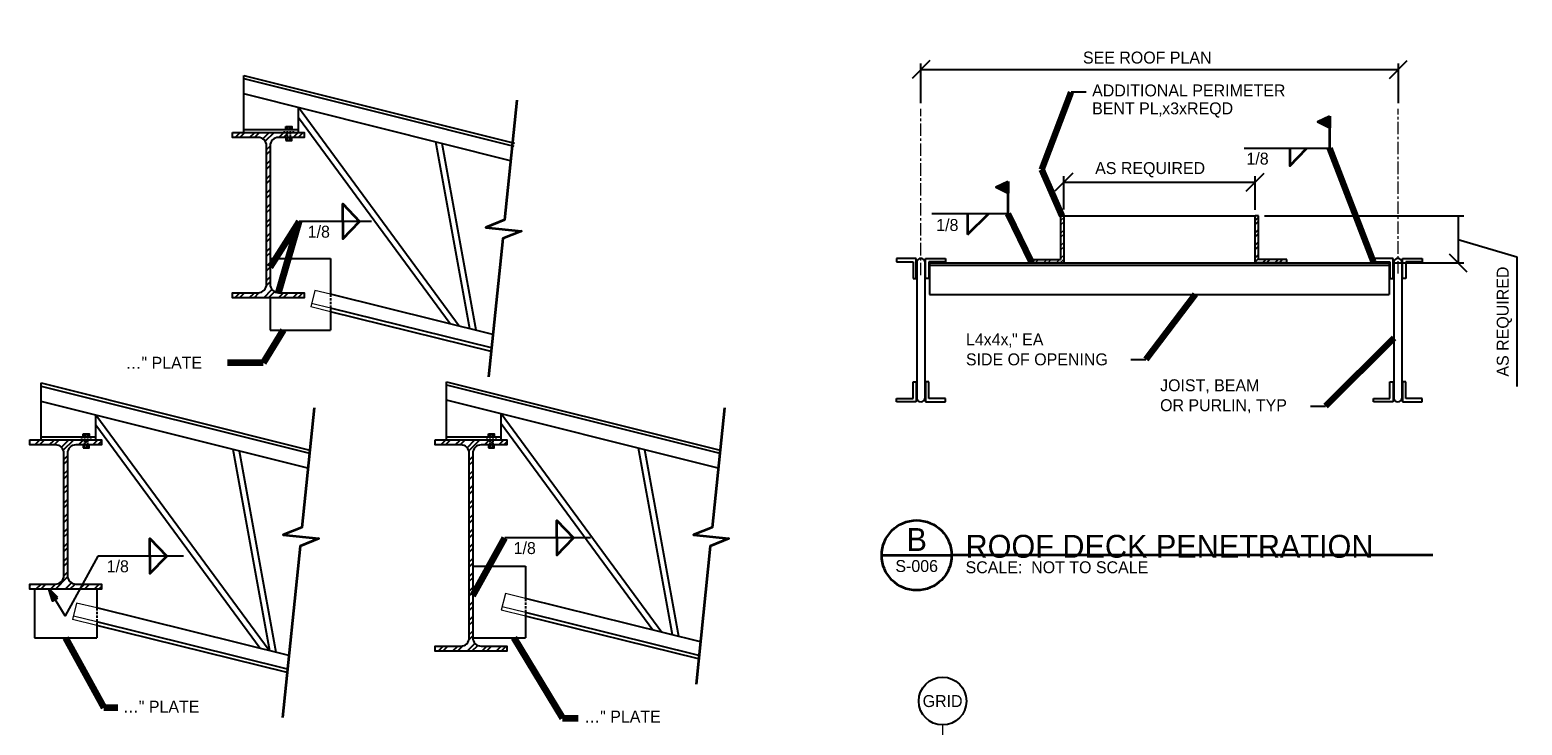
# Model space of a CAD drawing. Header units: inches. Extents: x 133 to 3134, y 199 to 2175.
# Tile 3 of 6: x 133 to 1633, y 1476 to 2175. Entities that reach past the tile are written whole.
import ezdxf
from ezdxf.enums import TextEntityAlignment as Align

# ---------------------------------------------------------------- set-up
doc = ezdxf.new("R2010")
doc.units = ezdxf.units.IN
doc.header["$LTSCALE"] = 10
doc.header["$MEASUREMENT"] = 0
doc.linetypes.add('CENTER', pattern=[2, 1.25, -0.25, 0.25, -0.25])
doc.linetypes.add('HIDDEN', pattern=[0.375, 0.25, -0.125])
for name, color, linetype, lineweight in [('S-ANNO-DIMS', 7, 'Continuous', 25), ('S-ANNO-PATT', 9, 'Continuous', 18), ('S-ANNO-SYMB', 6, 'Continuous', 35), ('S-ANNO-TEXT', 7, 'Continuous', 25), ('S-GRID-IDEN', 1, 'Continuous', 25), ('S-SECT-CNTR', 5, 'CENTER', 18), ('S-SECT-STLS', 3, 'Continuous', 25)]:
    doc.layers.add(name, color=color, linetype=linetype, lineweight=lineweight)
doc.styles.add('WORKING', font='working.shx')
doc.dimstyles.new('1 8', dxfattribs={"dimtxt": 12, "dimasz": 18, "dimexe": 6, "dimexo": 6, "dimgap": 6, "dimtad": 1, "dimdec": 6, "dimzin": 7, "dimdsep": 46, "dimlunit": 4, "dimtxsty": 'WORKING', "dimblk1": 'OBLIQUE', "dimblk2": 'OBLIQUE', "dimsah": 1, "dimcen": 0, "dimclrd": 1, "dimclre": 1, "dimclrt": 2, "dimadec": 4, "dimazin": 3, "dimtfac": 1, "dimtdec": 6, "dimtix": 1, "dimtofl": 0, "dimtmove": 1, "dimatfit": 3, "dimfxl": 1, "dimtolj": 1, "dimtzin": 0, "dimlwd": 25, "dimlwe": 25, "dimarcsym": 0})

# ---------------------------------------------------------------- blocks, each defined once
blk = doc.blocks.new('_Oblique')
at = {"color": 0, "linetype": 'ByBlock', "lineweight": -2}
blk.add_line((-0.5, -0.5), (0.5, 0.5), dxfattribs=at)
blk = doc.blocks.new('COLID')
at = {"layer": 'S-GRID-IDEN', "color": 1, "linetype": 'Continuous', "lineweight": 25}
blk.add_circle((0, 24), 24, dxfattribs=at)
at = {"layer": 'S-GRID-IDEN', "color": 2, "linetype": 'Continuous', "lineweight": 35, "style": 'WORKING'}
blk.add_text('GRID', height=12, dxfattribs=at).set_placement((0, 24), align=Align.MIDDLE_CENTER)
blk = doc.blocks.new('FLAG1')
at = {"layer": 'S-ANNO-SYMB', "linetype": 'Continuous'}
blk.add_hatch(color=6, dxfattribs=at).paths.add_polyline_path([(0, 32.3625), (0, 20.7085), (-12.11975, 26.50475)])
at = {"layer": 'S-ANNO-SYMB', "color": 6, "linetype": 'Continuous', "lineweight": 35}
blk.add_line((0, 0), (0, 32.3625), dxfattribs=at)
blk.add_lwpolyline([(0, 32.3625), (0, 20.7085), (-12.11975, 26.50475), (0, 32.3625)], close=True, dxfattribs=at)
blk = doc.blocks.new('FLAG2')
at = {"layer": 'S-ANNO-SYMB', "linetype": 'Continuous'}
blk.add_hatch(color=6, dxfattribs=at).paths.add_polyline_path([(0, 32.3625), (0, 20.7085), (-12.11975, 26.50475)])
at = {"layer": 'S-ANNO-SYMB', "color": 6, "linetype": 'Continuous', "lineweight": 35}
blk.add_line((0, 0), (0, 32.3625), dxfattribs=at)
blk.add_lwpolyline([(0, 32.3625), (0, 20.7085), (-12.11975, 26.50475), (0, 32.3625)], close=True, dxfattribs=at)
blk = doc.blocks.new('*D284')
at = {"layer": 'S-ANNO-DIMS', "color": 1, "linetype": 'Continuous', "lineweight": 25, "transparency": 16777216}
for p, q in [((1374.1, 1988), (1574.8, 1988)), ((1568.8, 1988), (1568.8, 1940.9)), ((1568.8, 1964.4), (1628, 1947)), ((1505.7, 1940.9), (1574.8, 1940.9)), ((1628, 1947), (1628, 1816.7))]:
    blk.add_line(p, q, dxfattribs=at)
at = {"layer": 'S-ANNO-DIMS', "color": 1, "linetype": 'Continuous', "lineweight": 25, "transparency": 16777216, "xscale": 18, "yscale": 18, "zscale": 18, "rotation": 270}
blk.add_blockref('_Oblique', (1568.8, 1940.9), dxfattribs=at)
at = {"layer": 'S-ANNO-DIMS', "color": 2, "linetype": 'Continuous', "lineweight": 25, "transparency": 16777216, "insert": (1615.4, 1881.8), "char_height": 12, "attachment_point": 5, "rotation": 90, "style": 'WORKING'}
blk.add_mtext('\\A1;AS REQUIRED', dxfattribs=at)
blk = doc.blocks.new('_None')
blk = doc.blocks.new('*D286')
at = {"layer": 'S-ANNO-DIMS', "color": 1, "linetype": 'Continuous', "lineweight": 25, "transparency": 16777216}
for p, q in [((1028.8, 2101.4), (1028.8, 2141)), ((1028.8, 2135), (1508.8, 2135)), ((1508.8, 2101.4), (1508.8, 2141))]:
    blk.add_line(p, q, dxfattribs=at)
at = {"layer": 'S-ANNO-DIMS', "color": 1, "linetype": 'Continuous', "lineweight": 25, "transparency": 16777216, "xscale": 18, "yscale": 18, "zscale": 18, "rotation": 180}
blk.add_blockref('_Oblique', (1028.8, 2135), dxfattribs=at)
at = {"layer": 'S-ANNO-DIMS', "color": 1, "linetype": 'Continuous', "lineweight": 25, "transparency": 16777216, "xscale": 18, "yscale": 18, "zscale": 18}
blk.add_blockref('_Oblique', (1508.8, 2135), dxfattribs=at)
at = {"layer": 'S-ANNO-DIMS', "color": 2, "linetype": 'Continuous', "lineweight": 25, "transparency": 16777216, "insert": (1256.3, 2147), "char_height": 12, "attachment_point": 5, "style": 'WORKING'}
blk.add_mtext('\\A1;SEE ROOF PLAN', dxfattribs=at)
blk = doc.blocks.new('*D287')
at = {"layer": 'S-ANNO-DIMS', "color": 1, "linetype": 'Continuous', "lineweight": 25, "transparency": 16777216}
for p, q in [((1172.4, 1994.3), (1172.4, 2027.8)), ((1364.8, 1994), (1364.8, 2027.8)), ((1172.4, 2021.8), (1364.8, 2021.8))]:
    blk.add_line(p, q, dxfattribs=at)
at = {"layer": 'S-ANNO-DIMS', "color": 1, "linetype": 'Continuous', "lineweight": 25, "transparency": 16777216, "xscale": 18, "yscale": 18, "zscale": 18, "rotation": 180}
blk.add_blockref('_Oblique', (1172.4, 2021.8), dxfattribs=at)
at = {"layer": 'S-ANNO-DIMS', "color": 1, "linetype": 'Continuous', "lineweight": 25, "transparency": 16777216, "xscale": 18, "yscale": 18, "zscale": 18}
blk.add_blockref('_Oblique', (1364.8, 2021.8), dxfattribs=at)
at = {"layer": 'S-ANNO-DIMS', "color": 2, "linetype": 'Continuous', "lineweight": 25, "transparency": 16777216, "insert": (1259.2, 2034.4), "char_height": 12, "attachment_point": 5, "style": 'WORKING'}
blk.add_mtext('\\A1;AS REQUIRED', dxfattribs=at)
blk = doc.blocks.new('AnonymousCell8')
at = {"layer": 'S-ANNO-TEXT', "color": 1, "linetype": 'Continuous', "lineweight": 25}
blk.add_line((-15, 0), (0, 0), dxfattribs=at)
at = {"layer": 'S-ANNO-TEXT', "color": 2, "linetype": 'Continuous', "lineweight": 35, "insert": (-180.9, 10), "char_height": 12, "width": 297.44, "attachment_point": 4, "style": 'WORKING'}
blk.add_mtext('\\Fdgn001|c0;\\C2;L4x4x‚" EA \\P\\pi0.00;SIDE OF OPENING', dxfattribs=at)
blk = doc.blocks.new('AnonymousCell9')
at = {"layer": 'S-ANNO-TEXT', "color": 1, "linetype": 'Continuous', "lineweight": 25}
blk.add_line((-15, 0), (0, 0), dxfattribs=at)
at = {"layer": 'S-ANNO-TEXT', "color": 2, "linetype": 'Continuous', "lineweight": 35, "insert": (-166.2, 10), "char_height": 12, "width": 276.862, "attachment_point": 4, "style": 'WORKING'}
blk.add_mtext('\\Fdgn001|c0;\\C2;JOIST, BEAM \\P\\pi0.00;OR PURLIN, TYP', dxfattribs=at)
blk = doc.blocks.new('AnonymousCell13')
at = {"layer": 'S-ANNO-TEXT', "color": 1, "linetype": 'Continuous', "lineweight": 25}
blk.add_line((15, 0), (0, 0), dxfattribs=at)
at = {"layer": 'S-ANNO-TEXT', "color": 2, "linetype": 'Continuous', "lineweight": 35, "insert": (21, -9), "char_height": 12, "width": 400.084, "attachment_point": 4, "line_spacing_factor": 0.9, "style": 'WORKING'}
blk.add_mtext('\\Fdgn001|c0;\\C2;ADDITIONAL PERIMETER\\P\\pi0.00;BENT PL‚x3xREQD', dxfattribs=at)

msp = doc.modelspace()

# ---------------------------------------------------------------- hatches: boundary and pattern name
at = {"layer": 'S-ANNO-PATT', "linetype": 'Continuous', "lineweight": 25}
h = msp.add_hatch(dxfattribs=at)
h.set_pattern_fill('DGN_ANSI321', color=256, scale=0.7, style=0, pattern_type=2)
h.set_pattern_definition([(45, (372.063, 2070.577), (-7.3077, 7.3077), []), (45, (376.935, 2070.577), (-7.3077, 7.3077), [])])
edge = h.paths.add_edge_path()
edge.add_arc((362.3109287, 2058.4393391), 8.4, 0, 90, ccw=False)
edge.add_line((370.7109287, 2058.4393391), (370.7109287, 1919.2325157))
edge.add_arc((362.3109287, 1919.2325157), 8.4, -90, 0, ccw=False)
edge.add_line((362.3109287, 1910.8325157), (336.5109287, 1910.8325157))
edge.add_line((336.5109287, 1910.8325157), (336.5109287, 1905.7325157))
edge.add_line((336.5109287, 1905.7325157), (408.5109287, 1905.7325157))
edge.add_line((408.5109287, 1905.7325157), (408.5109287, 1910.8325157))
edge.add_line((408.5109287, 1910.8325157), (382.7109287, 1910.8325157))
edge.add_arc((382.7109287, 1919.2325157), 8.4, -180, -90, ccw=False)
edge.add_line((374.3109287, 1919.2325157), (374.3109287, 2058.4393391))
edge.add_arc((382.7109287, 2058.4393391), 8.4, 90, 180, ccw=False)
edge.add_line((382.7109287, 2066.8393391), (408.5109287, 2066.8393391))
edge.add_line((408.5109287, 2066.8393391), (408.5109287, 2071.9393391))
edge.add_line((408.5109287, 2071.9393391), (402.9616448, 2071.9393391))
edge.add_line((402.9616448, 2071.9393391), (402.9616448, 2071.9390409))
edge.add_line((402.9616448, 2071.9390409), (402.9616448, 2071.9393391))
edge.add_line((402.9616448, 2071.9393391), (397.5061697, 2071.9393391))
edge.add_line((397.5061697, 2071.9393391), (397.5061697, 2071.9391831))
edge.add_line((397.5061697, 2071.9391831), (397.5061697, 2071.9393391))
edge.add_line((397.5061697, 2071.9393391), (388.5061697, 2071.9393391))
edge.add_line((388.5061697, 2071.9393391), (388.5061697, 2071.9391831))
edge.add_line((388.5061697, 2071.9391831), (388.5061697, 2071.9393391))
edge.add_line((388.5061697, 2071.9393391), (347.960861, 2071.9393391))
edge.add_line((347.960861, 2071.9393391), (347.960861, 2071.9391831))
edge.add_line((347.960861, 2071.9391831), (347.960861, 2071.9393391))
edge.add_line((347.960861, 2071.9393391), (336.5109287, 2071.9393391))
edge.add_line((336.5109287, 2071.9393391), (336.5109287, 2066.8393391))
edge.add_line((336.5109287, 2066.8393391), (362.3109287, 2066.8393391))
at = {"layer": 'S-ANNO-PATT', "linetype": 'Continuous'}
h = msp.add_hatch(dxfattribs=at)
h.set_pattern_fill('DGN_ANSI321', color=256, scale=0.6, style=0, pattern_type=2)
h.set_pattern_definition([(45, (1170.371, 1959.151), (-6.2637, 6.2637), []), (45, (1174.546, 1959.151), (-6.2637, 6.2637), [])])
h.paths.add_polyline_path([(1172.3985538, 1940.8590279), (1172.4169288, 1988.0081529), (1169.0899288, 1988.0081529), (1169.0899288, 1944.1975279), (1140.3985538, 1944.1975279), (1140.3985538, 1940.8590279)])
at = {"layer": 'S-ANNO-PATT', "linetype": 'Continuous', "lineweight": 25}
h = msp.add_hatch(dxfattribs=at)
h.set_pattern_fill('DGN_ANSI321', color=256, scale=0.6, style=0, pattern_type=2)
h.set_pattern_definition([(45, (1366.592, 1985.387), (-6.2637, 6.2637), []), (45, (1370.768, 1985.387), (-6.2637, 6.2637), [])])
h.paths.add_polyline_path([(1396.7625538, 1940.8590279), (1396.7625538, 1944.1975279), (1368.0989288, 1944.1975279), (1368.0989288, 1988.0081529), (1364.7441788, 1988.0081529), (1364.7625538, 1940.8590279)])
h = msp.add_hatch(dxfattribs=at)
h.set_pattern_fill('DGN_ANSI321', color=256, scale=0.7, style=0, pattern_type=2)
h.set_pattern_definition([(45, (167.844, 1758.883), (-7.3077, 7.3077), []), (45, (172.716, 1758.883), (-7.3077, 7.3077), [])])
edge = h.paths.add_edge_path()
edge.add_arc((158.5293468, 1749.5088553), 8.4, 0, 90, ccw=False)
edge.add_line((166.9293468, 1749.5088553), (166.9293468, 1626.5088553))
edge.add_arc((158.5293468, 1626.5088553), 8.4, -90, 0, ccw=False)
edge.add_line((158.5293468, 1618.1088553), (132.7293468, 1618.1088553))
edge.add_line((132.7293468, 1618.1088553), (132.7293468, 1613.0088553))
edge.add_line((132.7293468, 1613.0088553), (204.7293468, 1613.0088553))
edge.add_line((204.7293468, 1613.0088553), (204.7293468, 1618.1088553))
edge.add_line((204.7293468, 1618.1088553), (178.9293468, 1618.1088553))
edge.add_arc((178.9293468, 1626.5088553), 8.4, -180, -90, ccw=False)
edge.add_line((170.5293468, 1626.5088553), (170.5293468, 1749.5088553))
edge.add_arc((178.9293468, 1749.5088553), 8.4, 90, 180, ccw=False)
edge.add_line((178.9293468, 1757.9088553), (186.2245879, 1757.9088553))
edge.add_line((186.2245879, 1757.9088553), (192.2245879, 1757.9088553))
edge.add_line((192.2245879, 1757.9088553), (204.7293468, 1757.9088553))
edge.add_line((204.7293468, 1757.9088553), (204.7293468, 1763.0088553))
edge.add_line((204.7293468, 1763.0088553), (199.1800629, 1763.0088553))
edge.add_line((199.1800629, 1763.0088553), (199.1800629, 1763.0087131))
edge.add_line((199.1800629, 1763.0087131), (199.1800629, 1763.0088553))
edge.add_line((199.1800629, 1763.0088553), (193.7245879, 1763.0088553))
edge.add_line((193.7245879, 1763.0088553), (193.7245879, 1763.0087131))
edge.add_line((193.7245879, 1763.0087131), (193.7245879, 1763.0088553))
edge.add_line((193.7245879, 1763.0088553), (184.7245879, 1763.0088553))
edge.add_line((184.7245879, 1763.0088553), (184.7245879, 1763.0087131))
edge.add_line((184.7245879, 1763.0087131), (184.7245879, 1763.0088553))
edge.add_line((184.7245879, 1763.0088553), (132.7293468, 1763.0088553))
edge.add_line((132.7293468, 1763.0088553), (132.7293468, 1757.9088553))
edge.add_line((132.7293468, 1757.9088553), (158.5293468, 1757.9088553))
h = msp.add_hatch(dxfattribs=at)
h.set_pattern_fill('DGN_ANSI321', color=256, scale=0.7, style=0, pattern_type=2)
h.set_pattern_definition([(45, (575.734, 1758.509), (-7.3077, 7.3077), []), (45, (580.606, 1758.509), (-7.3077, 7.3077), [])])
edge = h.paths.add_edge_path()
edge.add_arc((566.0843748, 1749.5088553), 8.4, 0, 90, ccw=False)
edge.add_line((574.4843748, 1749.5088553), (574.4843748, 1564.1088433))
edge.add_arc((566.0843748, 1564.1088433), 8.4, -90, 0, ccw=False)
edge.add_line((566.0843748, 1555.7088433), (540.2843748, 1555.7088433))
edge.add_line((540.2843748, 1555.7088433), (540.2843748, 1550.6088433))
edge.add_line((540.2843748, 1550.6088433), (612.2843748, 1550.6088433))
edge.add_line((612.2843748, 1550.6088433), (612.2843748, 1555.7088433))
edge.add_line((612.2843748, 1555.7088433), (586.4843748, 1555.7088433))
edge.add_arc((586.4843748, 1564.1088433), 8.4, -180, -90, ccw=False)
edge.add_line((578.0843748, 1564.1088433), (578.0843748, 1749.5088553))
edge.add_arc((586.4843748, 1749.5088553), 8.4, 90, 180, ccw=False)
edge.add_line((586.4843748, 1757.9088553), (593.7796159, 1757.9088553))
edge.add_line((593.7796159, 1757.9088553), (599.7796159, 1757.9088553))
edge.add_line((599.7796159, 1757.9088553), (612.2843748, 1757.9088553))
edge.add_line((612.2843748, 1757.9088553), (612.2843748, 1763.0088553))
edge.add_line((612.2843748, 1763.0088553), (606.7350909, 1763.0088553))
edge.add_line((606.7350909, 1763.0088553), (606.7350909, 1763.0087131))
edge.add_line((606.7350909, 1763.0087131), (606.7350909, 1763.0088553))
edge.add_line((606.7350909, 1763.0088553), (601.2796159, 1763.0088553))
edge.add_line((601.2796159, 1763.0088553), (601.2796159, 1763.0087131))
edge.add_line((601.2796159, 1763.0087131), (601.2796159, 1763.0088553))
edge.add_line((601.2796159, 1763.0088553), (592.2796159, 1763.0088553))
edge.add_line((592.2796159, 1763.0088553), (592.2796159, 1763.0087131))
edge.add_line((592.2796159, 1763.0087131), (592.2796159, 1763.0088553))
edge.add_line((592.2796159, 1763.0088553), (540.2843748, 1763.0088553))
edge.add_line((540.2843748, 1763.0088553), (540.2843748, 1757.9088553))
edge.add_line((540.2843748, 1757.9088553), (566.0843748, 1757.9088553))
at = {"layer": 'S-ANNO-SYMB', "linetype": 'Continuous'}
msp.add_hatch(color=2, dxfattribs=at).paths.add_polyline_path([(160.6056535, 1604.3753065), (151.747785, 1613.0088553), (155.5007048, 1601.2226094)])

# ---------------------------------------------------------------- linework, layer by layer
at = {"layer": 'S-ANNO-SYMB', "color": 1, "linetype": 'Continuous', "lineweight": 25}
for p, q in [((1439.8168315, 2055.8558133), (1353.7235815, 2055.8558133)), ((476.3462151, 1982.4120957), (403.3904001, 1982.4120957)), ((1116.3501518, 1990.2278521), (1039.8016518, 1990.2278521)), ((696.5379501, 1664.520239), (610.4447001, 1664.520239)), ((287.3511441, 1646.2406052), (201.2578941, 1646.2406052))]:
    msp.add_line(p, q, dxfattribs=at)
at = {"layer": 'S-ANNO-SYMB', "color": 6, "linetype": 'Continuous', "lineweight": 35}
for p, q in [((1075.6681518, 1990.2278521), (1075.6681518, 1969.3626021)), ((1075.6681518, 1969.3626021), (1096.5207768, 1990.2278521))]:
    msp.add_line(p, q, dxfattribs=at)
for points in [[(622.4328009, 2104.1901831), (610.0981759, 1984.0034331), (591.2820509, 1976.4613081), (626.9899259, 1972.7965581), (608.1738009, 1965.2541831), (593.9150509, 1826.3181831)], [(1399.6069442, 2055.8558133), (1399.6069442, 2038.3010633), (1416.4036942, 2055.8775633)], [(447.5106331, 1982.4120957), (447.5106331, 1999.9668457), (464.3073831, 1982.3903457)], [(447.5106331, 1982.4120957), (447.5106331, 1964.8573457), (464.3073831, 1982.4338457)], [(418.6511759, 1795.2597131), (406.3165509, 1675.0729631), (387.5004259, 1667.5308381), (423.2083009, 1663.8660881), (404.3921759, 1656.3237131), (386.6937218, 1483.8715404)], [(831.1095509, 1795.2597131), (818.7749259, 1675.0729631), (799.9588009, 1667.5308381), (835.6666759, 1663.8660881), (816.8505509, 1656.3237131), (802.5918009, 1517.3877131)], [(662.7152397, 1664.520239), (662.7152397, 1682.074989), (679.5119897, 1664.498489)], [(253.5284337, 1646.2406052), (253.5284337, 1663.7953552), (270.3251837, 1646.2188552)], [(662.7152397, 1664.520239), (662.7152397, 1646.965489), (679.5119897, 1664.541989)], [(253.5284337, 1646.2406052), (253.5284337, 1628.6858552), (270.3251837, 1646.2623552)]]:
    msp.add_lwpolyline(points, dxfattribs=at)
at = {"layer": 'S-ANNO-SYMB', "color": 1, "linetype": 'Continuous', "lineweight": 25}
msp.add_lwpolyline([(201.2578941, 1646.2406052), (168.4101107, 1586.0286807), (151.747785, 1613.0088553)], dxfattribs=at)
at = {"layer": 'S-ANNO-SYMB', "color": 2, "linetype": 'Continuous', "lineweight": 35}
msp.add_lwpolyline([(160.6056535, 1604.3753065), (151.747785, 1613.0088553), (155.5007048, 1601.2226094), (160.6056535, 1604.3753065)], close=True, dxfattribs=at)
at = {"layer": 'S-ANNO-TEXT', "color": 6, "linetype": 'Continuous', "lineweight": 35}
msp.add_line((989.3101108, 1646.9661809), (1059.639288, 1646.9661809), dxfattribs=at)
at = {"layer": 'S-ANNO-TEXT', "color": 2, "linetype": 'Continuous', "lineweight": 35}
msp.add_line((1543.548788, 1646.9661809), (1059.639288, 1646.9661809), dxfattribs=at)
at = {"layer": 'S-ANNO-TEXT', "color": 6, "linetype": 'Continuous', "lineweight": 35}
msp.add_ellipse((1024.4745754, 1646.9662635), major_axis=(35.1598011, 0), ratio=1, dxfattribs=at)
at = {"layer": 'S-SECT-CNTR', "color": 5, "linetype": 'CENTER', "lineweight": 18}
for p, q in [((1028.7728038, 1928.3396529), (1028.7728038, 2095.4143018)), ((1508.7728038, 1930.0087779), (1508.7728038, 2095.4143018)), ((1050.5385717, 1476.542146), (1050.5385717, 1166.1705561))]:
    msp.add_line(p, q, dxfattribs=at)
at = {"layer": 'S-SECT-STLS', "color": 3, "linetype": 'Continuous', "lineweight": 25}
for p, q in [((347.960861, 2129.0730467), (620.1721087, 2061.0629068)), ((347.960861, 2071.9391831), (347.960861, 2129.0730467)), ((347.960861, 2125.9806203), (619.5128587, 2058.1412818)), ((616.2005509, 2043.4635581), (347.960861, 2110.5234207)), ((402.9616448, 2071.9390409), (402.9616448, 2096.773237)), ((564.4619324, 1877.2490287), (402.9616448, 2096.773237)), ((555.3563862, 1879.5010433), (402.9616448, 2086.6482592)), ((347.960861, 2074.9628081), (402.9616448, 2074.9628081)), ((391.7198136, 2077.9626659), (391.7198136, 2074.9626659)), ((394.1214167, 2077.9626659), (394.1214167, 2074.9626659)), ((391.7198136, 2063.8391831), (391.7198136, 2066.8391831)), ((394.1214167, 2063.8391831), (394.1214167, 2066.8391831)), ((575.018595, 1874.6381192), (541.004223, 2062.2626233)), ((581.402638, 1873.059196), (547.3915077, 2060.6658189)), ((1169.0899288, 1988.0081529), (1172.4169288, 1988.0081529)), ((1169.0899288, 1988.0081529), (1169.0899288, 1944.1975279)), ((1172.4169288, 1988.0081529), (1364.7441788, 1988.0081529)), ((1172.4169288, 1988.0081529), (1172.4169288, 1940.8590279)), ((1368.0989288, 1988.0081529), (1364.7441788, 1988.0081529)), ((1364.7625538, 1940.8590279), (1364.7625538, 1988.0081529)), ((1368.0989288, 1944.1975279), (1368.0989288, 1988.0081529)), ((374.3109287, 1945.0745054), (435.1877686, 1945.0745054)), ((435.1877686, 1945.0745054), (435.1877686, 1909.2215532)), ((1024.1073038, 1945.1356529), (1004.1073038, 1945.1356529)), ((1004.1073038, 1945.1356529), (1004.1073038, 1941.7971529)), ((1004.1073038, 1941.7971529), (1020.7709288, 1941.7971529)), ((1020.7709288, 1941.7971529), (1020.7709288, 1925.1356529)), ((1024.1073038, 1925.1356529), (1024.1073038, 1945.1356529)), ((1024.6569288, 1941.7971529), (1024.6569288, 1804.2961529)), ((1032.6569288, 1941.7971529), (1032.6569288, 1804.7134029)), ((1033.2824288, 1945.1356529), (1053.2824288, 1945.1356529)), ((1033.2824288, 1925.1356529), (1033.2824288, 1945.1356529)), ((1053.2824288, 1941.7971529), (1036.6188038, 1941.7971529)), ((1036.6188038, 1941.7971529), (1036.6188038, 1925.1356529)), ((1037.5049288, 1940.8590279), (1499.7020538, 1940.8590279)), ((1037.5049288, 1940.8590279), (1037.5049288, 1908.8590279)), ((1037.5049288, 1938.3551529), (1499.7020538, 1938.3551529)), ((1053.2824288, 1945.1356529), (1053.2824288, 1941.7971529)), ((1140.3985538, 1940.8590279), (1140.3985538, 1944.1975279)), ((1140.3985538, 1944.1975279), (1169.0899288, 1944.1975279)), ((1172.3985538, 1940.8590279), (1140.3985538, 1940.8590279)), ((1396.7625538, 1940.8590279), (1364.7625538, 1940.8590279)), ((1396.7625538, 1944.1975279), (1368.0989288, 1944.1975279)), ((1396.7625538, 1940.8590279), (1396.7625538, 1944.1975279)), ((1503.7160538, 1945.1356529), (1483.7160538, 1945.1356529)), ((1483.7160538, 1945.1356529), (1483.7160538, 1941.7971529)), ((1483.7160538, 1941.7971529), (1500.3796788, 1941.7971529)), ((1499.7020538, 1940.8590279), (1499.7020538, 1908.8590279)), ((1500.3796788, 1941.7971529), (1500.3796788, 1925.1356529)), ((1503.7160538, 1925.1356529), (1503.7160538, 1945.1356529)), ((1504.2656788, 1941.7971529), (1504.2656788, 1804.2961529)), ((1512.2656788, 1941.7971529), (1512.2656788, 1804.7134029)), ((1512.8911788, 1945.1356529), (1532.8911788, 1945.1356529)), ((1512.8911788, 1925.1356529), (1512.8911788, 1945.1356529)), ((1532.8911788, 1941.7971529), (1516.2275538, 1941.7971529)), ((1516.2275538, 1941.7971529), (1516.2275538, 1925.1356529)), ((1532.8911788, 1945.1356529), (1532.8911788, 1941.7971529)), ((1020.7709288, 1925.1356529), (1024.1073038, 1925.1356529)), ((1036.6188038, 1925.1356529), (1033.2824288, 1925.1356529)), ((1500.3796788, 1925.1356529), (1503.7160538, 1925.1356529)), ((1516.2275538, 1925.1356529), (1512.8911788, 1925.1356529)), ((374.3109287, 1905.7325157), (374.3109287, 1873.0745054)), ((598.2836357, 1868.8841304), (435.1877686, 1909.2215532)), ((1037.5049288, 1908.8590279), (1499.7020538, 1908.8590279)), ((596.8871357, 1855.2775054), (435.1877686, 1895.2344906)), ((596.5256357, 1851.7548804), (435.1877686, 1891.5981432)), ((435.1877686, 1891.5981432), (435.1877686, 1873.0745054)), ((374.3109287, 1873.0745054), (435.1877686, 1873.0745054)), ((144.1792791, 1763.0088553), (144.1792791, 1820.1425628)), ((144.1792791, 1820.1425628), (414.2792093, 1752.6599213)), ((144.1792791, 1817.0501365), (413.9703772, 1749.6507073)), ((551.7343071, 1763.0088553), (551.7343071, 1821.3676124)), ((551.7343071, 1821.3676124), (826.7375824, 1752.6599033)), ((551.7343071, 1818.2750761), (826.4287503, 1749.6506893)), ((1020.7709288, 1804.5046529), (1020.7709288, 1821.1661529)), ((1020.7709288, 1821.1661529), (1024.1073038, 1821.1661529)), ((1024.1073038, 1821.1661529), (1024.1073038, 1801.1661529)), ((1036.6188038, 1821.1661529), (1033.2824288, 1821.1661529)), ((1033.2824288, 1821.1661529), (1033.2824288, 1801.1661529)), ((1036.6188038, 1804.5046529), (1036.6188038, 1821.1661529)), ((1500.3796788, 1804.5046529), (1500.3796788, 1821.1661529)), ((1500.3796788, 1821.1661529), (1503.7160538, 1821.1661529)), ((1503.7160538, 1821.1661529), (1503.7160538, 1801.1661529)), ((1516.2275538, 1821.1661529), (1512.8911788, 1821.1661529)), ((1512.8911788, 1821.1661529), (1512.8911788, 1801.1661529)), ((1516.2275538, 1804.5046529), (1516.2275538, 1821.1661529)), ((412.4189259, 1734.5330881), (144.1792791, 1801.5929398)), ((824.8773009, 1734.5330881), (551.7343071, 1802.8187755)), ((1004.1073038, 1801.1661529), (1004.1073038, 1804.5046529)), ((1004.1073038, 1804.5046529), (1020.7709288, 1804.5046529)), ((1024.1073038, 1801.1661529), (1004.1073038, 1801.1661529)), ((1033.2824288, 1801.1661529), (1053.2824288, 1801.1661529)), ((1053.2824288, 1804.5046529), (1036.6188038, 1804.5046529)), ((1053.2824288, 1801.1661529), (1053.2824288, 1804.5046529)), ((1483.7160538, 1801.1661529), (1483.7160538, 1804.5046529)), ((1483.7160538, 1804.5046529), (1500.3796788, 1804.5046529)), ((1503.7160538, 1801.1661529), (1483.7160538, 1801.1661529)), ((1512.8911788, 1801.1661529), (1532.8911788, 1801.1661529)), ((1532.8911788, 1804.5046529), (1516.2275538, 1804.5046529)), ((1532.8911788, 1801.1661529), (1532.8911788, 1804.5046529)), ((373.2656508, 1551.2115935), (199.1800629, 1787.8427562)), ((199.1800629, 1763.0087131), (199.1800629, 1787.8427562)), ((606.7350909, 1763.0087131), (606.7350909, 1789.0685918)), ((768.2471997, 1569.5283154), (606.7350909, 1789.0685918)), ((364.1601046, 1553.4636081), (199.1800629, 1777.7177784)), ((759.1416535, 1571.7803299), (606.7350909, 1778.9436141)), ((144.1792791, 1766.0323381), (199.1800629, 1766.0323381)), ((187.9382318, 1769.0323381), (187.9382318, 1766.0323381)), ((187.9382318, 1754.9088553), (187.9382318, 1757.9088553)), ((190.3398349, 1769.0323381), (190.3398349, 1766.0323381)), ((190.3398349, 1754.9088553), (190.3398349, 1757.9088553)), ((551.7343071, 1766.0323381), (606.7350909, 1766.0323381)), ((595.4932597, 1769.0323381), (595.4932597, 1766.0323381)), ((595.4932597, 1754.9088553), (595.4932597, 1757.9088553)), ((597.8948628, 1769.0323381), (597.8948628, 1766.0323381)), ((597.8948628, 1754.9088553), (597.8948628, 1757.9088553)), ((373.8931297, 1551.0564033), (337.2226411, 1753.3321425)), ((380.2771759, 1549.4774631), (343.6099259, 1751.7353381)), ((778.794536, 1566.9197124), (744.7776691, 1754.5579781)), ((785.178579, 1565.3407892), (751.1649538, 1752.9611738)), ((578.0843748, 1636.1440216), (630.9876478, 1636.1440216)), ((630.9876478, 1636.1440216), (630.9876478, 1603.4758131)), ((137.5293408, 1613.0088553), (137.5293408, 1564.1440216)), ((199.9293528, 1613.0088553), (199.9293528, 1594.0817144)), ((393.1013113, 1546.3057707), (199.9293528, 1594.0817144)), ((806.9603548, 1559.9536466), (630.9876478, 1603.4758131)), ((391.7051187, 1532.7013925), (199.9293528, 1580.0904551)), ((391.3437607, 1529.1803527), (199.9293528, 1576.4511806)), ((199.9293528, 1576.4511806), (199.9293528, 1564.1440216)), ((805.5638548, 1546.3470216), (630.9876478, 1589.4859592)), ((805.2023548, 1542.8243966), (630.9876478, 1585.847665)), ((630.9876478, 1585.847665), (630.9876478, 1564.1440216)), ((137.5293408, 1564.1440216), (199.9293528, 1564.1440216)), ((578.0843748, 1564.1440216), (630.9876478, 1564.1440216))]:
    msp.add_line(p, q, dxfattribs=at)
at = {"layer": 'S-SECT-STLS', "color": 5, "linetype": 'HIDDEN', "lineweight": 25, "ltscale": 0.5}
for p, q in [((388.5061697, 2074.9628081), (388.5061697, 2071.9391831)), ((391.5061697, 2074.9626659), (391.5061697, 2066.8391831)), ((394.5061697, 2074.9626659), (394.5061697, 2066.8391831)), ((397.5061697, 2074.9628081), (397.5061697, 2071.9391831)), ((184.7245879, 1766.0323381), (184.7245879, 1763.0087131)), ((187.7245879, 1766.0323381), (187.7245879, 1757.9088553)), ((190.7245879, 1766.0323381), (190.7245879, 1757.9088553)), ((193.7245879, 1766.0323381), (193.7245879, 1763.0087131)), ((592.2796159, 1766.0323381), (592.2796159, 1763.0087131)), ((595.2796159, 1766.0323381), (595.2796159, 1757.9088553)), ((598.2796159, 1766.0323381), (598.2796159, 1757.9088553)), ((601.2796159, 1766.0323381), (601.2796159, 1763.0087131))]:
    msp.add_line(p, q, dxfattribs=at)
at = {"layer": 'S-SECT-STLS', "color": 3, "linetype": 'Continuous', "lineweight": 18}
for p, q in [((419.2544259, 1913.1623081), (415.1576759, 1896.5399331)), ((435.1877686, 1909.2215532), (419.2544002, 1913.1622479)), ((435.1877686, 1891.5934051), (415.1576606, 1896.5399491)), ((435.1877686, 1895.2316993), (416.0028912, 1899.969509)), ((610.8516759, 1608.4558381), (606.7545509, 1591.8320881)), ((630.9876478, 1603.4758131), (610.8517298, 1608.4558966)), ((179.7933009, 1599.0593381), (175.6961759, 1582.4355881)), ((199.9293528, 1594.0793287), (179.7934348, 1599.0594122)), ((630.9876478, 1585.847665), (606.7546048, 1591.8321466)), ((630.9876478, 1589.4859592), (607.5998227, 1595.2617096)), ((199.9293528, 1576.4511806), (175.6963098, 1582.4356622)), ((199.9293528, 1580.0894748), (176.5414525, 1585.8652439))]:
    msp.add_line(p, q, dxfattribs=at)
at = {"layer": 'S-SECT-STLS', "color": 5, "linetype": 'HIDDEN', "lineweight": 25}
for p, q in [((435.1877686, 1909.2215532), (435.1877686, 1891.5934051)), ((199.9293528, 1594.0793287), (199.9293528, 1576.4511806)), ((630.9876478, 1603.4758131), (630.9876478, 1585.847665))]:
    msp.add_line(p, q, dxfattribs=at)
at = {"layer": 'S-SECT-STLS', "linetype": 'Continuous', "lineweight": 25}
for points in [[(336.5109287, 2071.9393391), (408.5109287, 2071.9393391), (408.5109287, 2066.8393391), (382.7109287, 2066.8393391), (382.7109287, 2066.8393391, 0.4142135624), (374.3109287, 2058.4393391), (374.3109287, 1919.2325157), (374.3109287, 1919.2325157, 0.4142135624), (382.7109287, 1910.8325157), (382.7109287, 1910.8325157), (408.5109287, 1910.8325157), (408.5109287, 1905.7325157), (336.5109287, 1905.7325157), (336.5109287, 1910.8325157), (362.3109287, 1910.8325157), (362.3109287, 1910.8325157), (362.3109287, 1910.8325157, 0.4142135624), (370.7109287, 1919.2325157), (370.7109287, 1919.2324738), (370.7109287, 2058.4393391, 0.4142135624), (362.3109287, 2066.8393391), (336.5109287, 2066.8393391), (336.5109287, 2071.9393391)], [(132.7293468, 1763.0088553), (204.7293468, 1763.0088553), (204.7293468, 1757.9088553), (178.9293468, 1757.9088553), (178.9293468, 1757.9088553), (178.9293468, 1757.9088553, 0.4142135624), (170.5293468, 1749.5088553), (170.5293468, 1749.5088553), (170.5293468, 1626.5087673), (170.5293468, 1626.5088553, 0.4142135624), (178.9293468, 1618.1088553), (178.9293468, 1618.1088553), (204.7293468, 1618.1088553), (204.7293468, 1613.0088553), (132.7293468, 1613.0088553), (132.7293468, 1618.1088553), (158.5293468, 1618.1088553), (158.5293468, 1618.1088553), (158.5293468, 1618.1088553, 0.4142135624), (166.9293468, 1626.5088553), (166.9293468, 1626.5088553), (166.9293468, 1749.5088553), (166.9293468, 1749.5088553, 0.4142135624), (158.5293468, 1757.9088553), (158.5293468, 1757.9088553), (132.7293468, 1757.9088553), (132.7293468, 1763.0088553)], [(540.2843748, 1763.0088553), (612.2843748, 1763.0088553), (612.2843748, 1757.9088553), (586.4843748, 1757.9088553), (586.4843748, 1757.9088553), (586.4843748, 1757.9088553, 0.4142135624), (578.0843748, 1749.5088553), (578.0843748, 1749.5088553), (578.0843748, 1564.1088433), (578.0843748, 1564.1088433, 0.4142135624), (586.4843748, 1555.7088433), (586.4843748, 1555.7088433), (612.2843748, 1555.7088433), (612.2843748, 1550.6088433), (540.2843748, 1550.6088433), (540.2843748, 1555.7088433), (566.0843748, 1555.7088433), (566.0843748, 1555.7088433), (566.0843748, 1555.7088433, 0.4142135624), (574.4843748, 1564.1088433), (574.4843748, 1564.1088433), (574.4843748, 1749.5088553), (574.4843748, 1749.5088553, 0.4142135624), (566.0843748, 1757.9088553), (566.0843748, 1757.9088553), (540.2843748, 1757.9088553), (540.2843748, 1763.0088553)]]:
    msp.add_lwpolyline(points, format="xyb", close=True, dxfattribs=at)
at = {"layer": 'S-SECT-STLS', "color": 3, "linetype": 'Continuous', "lineweight": 25}
for points in [[(390.0061697, 2077.9626659), (396.0061697, 2077.9626659), (396.0061697, 2074.9626659), (390.0061697, 2074.9626659), (390.0061697, 2077.9626659)], [(390.0061697, 2063.8391831), (396.0061697, 2063.8391831), (396.0061697, 2066.8391831), (390.0061697, 2066.8391831), (390.0061697, 2063.8391831)], [(186.2245879, 1769.0323381), (192.2245879, 1769.0323381), (192.2245879, 1766.0323381), (186.2245879, 1766.0323381), (186.2245879, 1769.0323381)], [(186.2245879, 1754.9088553), (192.2245879, 1754.9088553), (192.2245879, 1757.9088553), (186.2245879, 1757.9088553), (186.2245879, 1754.9088553)], [(593.7796159, 1769.0323381), (599.7796159, 1769.0323381), (599.7796159, 1766.0323381), (593.7796159, 1766.0323381), (593.7796159, 1769.0323381)], [(593.7796159, 1754.9088553), (599.7796159, 1754.9088553), (599.7796159, 1757.9088553), (593.7796159, 1757.9088553), (593.7796159, 1754.9088553)]]:
    msp.add_lwpolyline(points, close=True, dxfattribs=at)
for centre, major_axis, start_param, end_param in [((1028.6569288, 1941.2625387), (-4, 0.5346142), 3.4073249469, 6.2831853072), ((1508.2656788, 1941.2625387), (-4, 0.5346142), 3.4073249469, 6.2831853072), ((1028.6160394, 1805.3015173), (-3.9591106, -1.0053644), 0, 2.746786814), ((1508.2247894, 1805.3015173), (-3.9591106, -1.0053644), 0, 2.746786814)]:
    msp.add_ellipse(centre, major_axis=major_axis, ratio=1, start_param=start_param, end_param=end_param, dxfattribs=at)

# ---------------------------------------------------------------- block references
at = {"color": 7, "linetype": 'Continuous', "lineweight": 18}
for name, p in [('AnonymousCell13', (1179.8845658, 2112.3939235)), ('FLAG1', (1439.8168315, 2055.8558133)), ('FLAG2', (1116.3501518, 1990.2278521)), ('AnonymousCell8', (1254.8932595, 1843.7573163)), ('AnonymousCell9', (1435.4279952, 1796.6881)), ('COLID', (1050.5385717, 1476.542146))]:
    msp.add_blockref(name, p, dxfattribs=at)

# ---------------------------------------------------------------- texts
at = {"layer": 'S-ANNO-SYMB', "color": 6, "linetype": 'Continuous', "lineweight": 35, "style": 'WORKING'}
for p in [(1356.0728745, 2051.5621883), (412.12687, 1978.1184707), (619.18117, 1660.226614), (209.9943639, 1641.9469802)]:
    msp.add_text('1/8', height=12, dxfattribs=at).set_placement(p, align=Align.TOP_LEFT)
at = {"layer": 'S-ANNO-SYMB', "color": 6, "linetype": 'Continuous', "lineweight": 35, "insert": (1044.1201518, 1984.8237271), "char_height": 12, "width": 37.977539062, "attachment_point": 1, "line_spacing_factor": 0.9, "style": 'WORKING'}
msp.add_mtext('\\Fdgn001|c0;\\C6;1/8', dxfattribs=at)
at = {"layer": 'S-ANNO-TEXT', "color": 2, "linetype": 'Continuous', "lineweight": 35, "style": 'WORKING'}
msp.add_text('B', height=23.04, dxfattribs=at).set_placement((1024.4804306, 1651.33767), align=Align.CENTER)
msp.add_text('S-006', height=12, dxfattribs=at).set_placement((1024.4782333, 1642.2101024), align=Align.TOP_CENTER)
at = {"layer": 'S-ANNO-TEXT', "color": 2, "linetype": 'Continuous', "lineweight": 35, "char_height": 12, "attachment_point": 1, "line_spacing_factor": 0.9, "style": 'WORKING'}
for s, insert, width in [('\\Fdgn001|c0;\\C2;…" PLATE', (228.9397332, 1846.4232389), 104.392089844), ('\\Fdgn001|c0;\\C2;SCALE:  NOT TO SCALE', (1073.616007, 1640.9661809), 230.446289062), ('\\Fdgn001|c0;\\C2;…" PLATE', (226.2134543, 1500.9186123), 104.392089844), ('\\Fdgn001|c0;\\C2;…" PLATE', (690.1365239, 1490.932207), 104.392089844)]:
    msp.add_mtext(s, dxfattribs=dict(at, insert=insert, width=width))
at = {"layer": 'S-ANNO-TEXT', "color": 4, "linetype": 'Continuous', "lineweight": 50, "insert": (1073.616007, 1644.2230081), "char_height": 23, "width": 484.016357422, "attachment_point": 7, "line_spacing_factor": 0.782609, "style": 'WORKING'}
msp.add_mtext('\\Fdgn001|c0;\\C4;ROOF DECK PENETRATION', dxfattribs=at)

# ---------------------------------------------------------------- dimensions: what is measured, and where the dimension line sits
at = {"layer": 'S-ANNO-DIMS', "color": 1, "linetype": 'Continuous', "lineweight": 25}
for base, p1, p2, text, picture, middle in [((1508.7728038, 2134.999364), (1028.7726788, 2095.4143018), (1508.7728038, 2095.4143018), 'SEE ROOF PLAN', '*D286', (1256.2681431, 2134.999364)), ((1364.7531788, 2021.7971761), (1172.4169302, 1988.3142667), (1364.7531788, 1988.0081529), 'AS REQUIRED', '*D287', (1259.2042874, 2021.7971761))]:
    dim = msp.add_linear_dim(base=base, p1=p1, p2=p2, text=text, dimstyle='1 8', override={"dimscale": 1, "dimtxt": 12, "dimasz": 18, "dimexe": 6, "dimexo": 6, "dimgap": 6, "dimtad": 1, "dimtih": 0, "dimtoh": 0, "dimlfac": 1, "dimblk1": 'Oblique', "dimblk2": 'Oblique', "dimsah": 1, "dimcen": 0, "dimse1": 0, "dimse2": 0, "dimclre": 1, "dimclrt": 2, "dimtol": 0, "dimtfac": 1, "dimtix": 1, "dimtofl": 1, "dimtmove": 1, "dimatfit": 3, "dimfrac": 1, "dimlwe": 25}, dxfattribs=at)
    dim.commit()
    dim.dimension.update_dxf_attribs({"geometry": picture, "text_midpoint": middle, "dimtype": 160})
dim = msp.add_linear_dim(base=(1568.8195818, 1940.8590279), p1=(1368.0711788, 1988.0081529), p2=(1499.7020538, 1940.8590279), angle=270, text='AS REQUIRED', dimstyle='1 8', override={"dimscale": 1, "dimtxt": 12, "dimasz": 18, "dimexe": 6, "dimexo": 6, "dimgap": 6, "dimtad": 1, "dimtih": 0, "dimtoh": 0, "dimlfac": 1, "dimblk1": 'None', "dimblk2": 'Oblique', "dimsah": 1, "dimcen": 0, "dimse1": 0, "dimse2": 0, "dimclre": 1, "dimclrt": 2, "dimtol": 0, "dimtfac": 1, "dimtix": 1, "dimtofl": 1, "dimtmove": 1, "dimatfit": 3, "dimfrac": 1, "dimlwe": 25}, dxfattribs=at)
dim.commit()
dim.dimension.update_dxf_attribs({"geometry": '*D284', "text_midpoint": (1627.962439, 1940.9715958), "dimtype": 160})

# ---------------------------------------------------------------- leaders
at = {"layer": 'S-ANNO-SYMB', "color": 1, "linetype": 'Continuous', "lineweight": 25}
for points in [[(1483.7160538, 1941.7970495), (1439.8168315, 2055.8558133)], [(374.3109287, 1936.5380627), (403.3904001, 1982.4120957)], [(382.7112169, 1910.8325157), (403.3904001, 1982.4120957)], [(1140.3985538, 1941.1614029), (1116.3501518, 1990.2278521)], [(578.0843748, 1606.5987582), (610.4447001, 1664.520239)]]:
    msp.add_leader(points, dimstyle='1 8', override={"dimscale": 1, "dimtxt": 12, "dimasz": 12, "dimgap": 6, "dimtad": 1, "dimclrd": 0, "dimlwd": 65534}, dxfattribs=at)
at = {"layer": 'S-ANNO-TEXT', "color": 1, "linetype": 'Continuous', "lineweight": 25}
for points in [[(1170.7534288, 1988.0081529), (1150.2574388, 2034.5474728), (1179.8845658, 2112.3939235)], [(1304.3573038, 1908.8590279), (1254.8932595, 1843.7573163)], [(387.4671383, 1873.0745054), (367.3665867, 1840.4274294), (331.3512079, 1840.4274294)], [(1504.2656788, 1865.1831557), (1435.4279952, 1796.6881)], [(168.7293468, 1564.1440216), (207.0969023, 1493.9698787), (221.334989, 1493.9698787)], [(619.4571958, 1564.1440216), (668.3444814, 1483.4373183), (683.946497, 1483.4373183)]]:
    msp.add_leader(points, dimstyle='1 8', override={"dimscale": 1, "dimtxt": 12, "dimasz": 12, "dimgap": 6, "dimtad": 1, "dimclrd": 0, "dimlwd": 65534}, dxfattribs=at)

doc.saveas('drawing.dxf')
